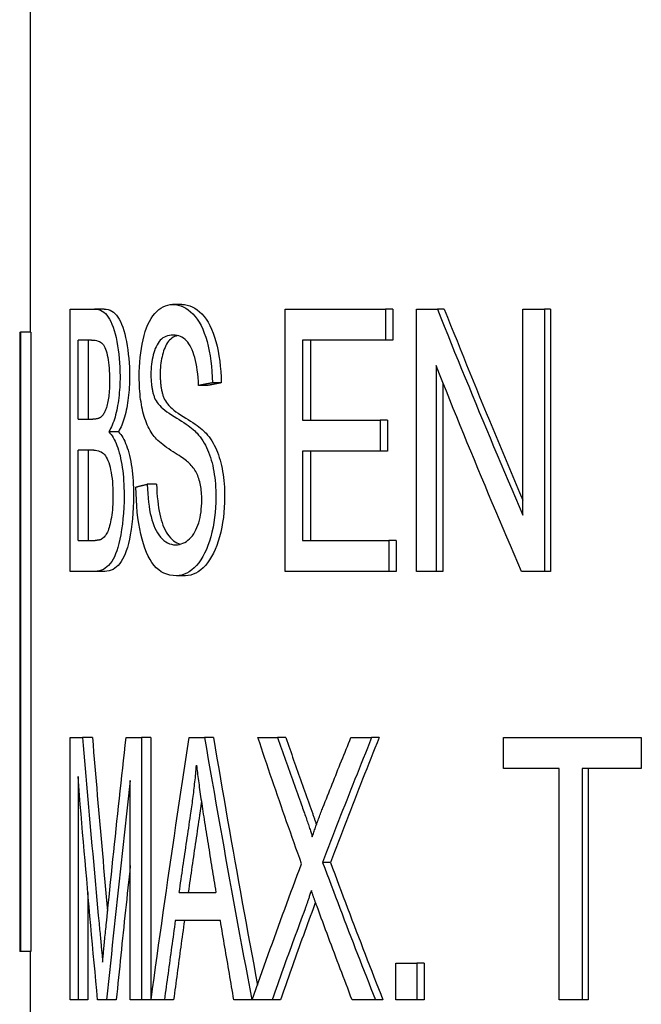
# Model space of a CAD drawing. Header units: millimetres. Extents: x 81 to 3803, y 32 to 438.
# Tile 13 of 16: x 449.29 to 455.31, y 309.75 to 319.29. Entities that reach past the tile are written whole.
import ezdxf

# ---------------------------------------------------------------- set-up
doc = ezdxf.new("R2010")
doc.units = ezdxf.units.MM
doc.layers.add('DETAIL', color=2, linetype='Continuous')

msp = doc.modelspace()

# ---------------------------------------------------------------- linework, layer by layer
at = {"layer": 'DETAIL'}
for p, q in [((449.3857, 328.3222), (449.3857, 316.2618)), ((449.7741, 316.4841), (450.0111, 316.4841)), ((449.7741, 313.9441), (449.7741, 316.4841)), ((450.1053, 316.4841), (450.0111, 316.4841)), ((450.8555, 316.5286), (450.7675, 316.5286)), ((451.857, 316.4841), (452.8299, 316.4841)), ((451.857, 313.9441), (451.857, 316.4841)), ((452.8299, 316.4841), (452.8299, 316.184)), ((452.9012, 316.4841), (452.8299, 316.4841)), ((452.9012, 316.4841), (452.9012, 316.184)), ((453.1292, 316.4841), (453.3322, 316.4841)), ((453.1292, 313.9441), (453.1292, 316.4841)), ((453.3994, 316.4841), (453.3322, 316.4841)), ((454.1603, 316.4841), (454.3686, 316.4841)), ((454.1603, 314.49), (454.1603, 316.4841)), ((454.3686, 316.4841), (454.3686, 313.9441)), ((454.4274, 316.4841), (454.3686, 316.4841)), ((454.4274, 316.4841), (454.4274, 313.9441)), ((449.2857, 316.2618), (449.2944, 316.2618)), ((449.2857, 316.2618), (449.2857, 310.2618)), ((449.2944, 316.2618), (449.2944, 310.2618)), ((449.3943, 316.2618), (449.2944, 316.2618)), ((449.3943, 316.2618), (449.3943, 310.2618)), ((449.8525, 315.4173), (449.8525, 316.184)), ((449.9818, 316.184), (449.8525, 316.184)), ((449.948, 316.184), (449.948, 315.4173)), ((452.0251, 316.184), (452.0251, 315.4076)), ((452.8299, 316.184), (452.0251, 316.184)), ((452.1029, 316.184), (452.1029, 315.4076)), ((452.9012, 316.184), (452.8299, 316.184)), ((453.3192, 315.9381), (453.3192, 313.9441)), ((451.1046, 315.7445), (451.0186, 315.7445)), ((451.2385, 315.7697), (451.1536, 315.7697)), ((453.3866, 315.7701), (453.3866, 313.9441)), ((449.8525, 315.4173), (449.9928, 315.4173)), ((452.0251, 315.4076), (452.7767, 315.4076)), ((452.8484, 315.4076), (452.7767, 315.4076)), ((452.7767, 315.4076), (452.7767, 315.1076)), ((452.8484, 315.4076), (452.8484, 315.1076)), ((450.2424, 315.2954), (450.1494, 315.2954)), ((449.8525, 314.2441), (449.8525, 315.1173)), ((450.0032, 315.1173), (449.8525, 315.1173)), ((449.948, 315.1173), (449.948, 314.2441)), ((452.0251, 315.1076), (452.0251, 314.2441)), ((452.7767, 315.1076), (452.0251, 315.1076)), ((452.1029, 315.1076), (452.1029, 314.2441)), ((452.8484, 315.1076), (452.7767, 315.1076)), ((450.6112, 314.7881), (450.5212, 314.7881)), ((449.8525, 314.2441), (450.0157, 314.2441)), ((452.0251, 314.2441), (452.8628, 314.2441)), ((452.8628, 314.2441), (452.8628, 313.9441)), ((452.9339, 314.2441), (452.8628, 314.2441)), ((452.9339, 314.2441), (452.9339, 313.9441)), ((450.0151, 313.9441), (449.7741, 313.9441)), ((450.1092, 313.9441), (450.0151, 313.9441)), ((452.8628, 313.9441), (451.857, 313.9441)), ((452.9339, 313.9441), (452.8628, 313.9441)), ((453.3192, 313.9441), (453.1292, 313.9441)), ((453.3866, 313.9441), (453.3192, 313.9441)), ((454.3686, 313.9441), (454.1463, 313.9441)), ((454.4274, 313.9441), (454.3686, 313.9441)), ((450.8916, 313.9015), (450.8039, 313.9015)), ((449.7752, 312.3341), (449.8954, 312.3341)), ((449.7752, 309.7941), (449.7752, 312.3341)), ((449.9905, 312.3341), (449.8954, 312.3341)), ((450.3165, 312.3341), (450.4665, 312.3341)), ((450.4665, 312.3341), (450.4665, 309.7941)), ((450.557, 312.3341), (450.4665, 312.3341)), ((450.557, 312.3341), (450.557, 309.7941)), ((450.928, 312.3341), (451.0769, 312.3341)), ((451.1624, 312.3341), (451.0769, 312.3341)), ((451.5939, 312.3341), (451.7847, 312.3341)), ((451.8645, 312.3341), (451.7847, 312.3341)), ((452.4948, 312.3341), (452.6955, 312.3341)), ((452.7679, 312.3341), (452.6955, 312.3341)), ((453.9722, 312.3341), (455.3081, 312.3341)), ((453.9722, 312.034), (453.9722, 312.3341)), ((455.3081, 312.3341), (455.3081, 312.034)), ((454.5129, 312.034), (453.9722, 312.034)), ((454.5129, 309.7941), (454.5129, 312.034)), ((454.7362, 312.034), (454.7362, 309.7941)), ((455.3081, 312.034), (454.7362, 312.034)), ((454.7921, 312.034), (454.7921, 309.7941)), ((449.8508, 311.9565), (449.8508, 309.7941)), ((450.3574, 309.7941), (450.3574, 311.9198)), ((452.2967, 311.126), (452.2204, 311.126)), ((449.9462, 310.8341), (449.9462, 309.7941)), ((450.8312, 310.8356), (451.1867, 310.8356)), ((451.2307, 310.5626), (450.7936, 310.5626)), ((449.2944, 310.2618), (449.2857, 310.2618)), ((449.3943, 310.2618), (449.2944, 310.2618)), ((449.3857, 310.2618), (449.3857, 297.9222)), ((452.929, 310.1483), (453.1348, 310.1483)), ((452.929, 309.7941), (452.929, 310.1483)), ((453.1348, 310.1483), (453.1348, 309.7941)), ((453.2037, 310.1483), (453.1348, 310.1483)), ((453.2037, 310.1483), (453.2037, 309.7941)), ((449.8508, 309.7941), (449.7752, 309.7941)), ((449.9462, 309.7941), (449.8508, 309.7941)), ((450.1281, 309.7941), (450.0411, 309.7941)), ((450.2212, 309.7941), (450.1281, 309.7941)), ((450.4665, 309.7941), (450.3574, 309.7941)), ((450.557, 309.7941), (450.4665, 309.7941)), ((450.6879, 309.7941), (450.5581, 309.7941)), ((450.7765, 309.7941), (450.6879, 309.7941)), ((451.5351, 309.7941), (451.3609, 309.7941)), ((451.5396, 309.7941), (451.5351, 309.7941)), ((451.7309, 309.7941), (451.5396, 309.7941)), ((451.8111, 309.7941), (451.7309, 309.7941)), ((452.7333, 309.7941), (452.5066, 309.7941)), ((452.8054, 309.7941), (452.7333, 309.7941)), ((453.1348, 309.7941), (452.929, 309.7941)), ((453.2037, 309.7941), (453.1348, 309.7941)), ((454.7362, 309.7941), (454.5129, 309.7941)), ((454.7921, 309.7941), (454.7362, 309.7941))]:
    msp.add_line(p, q, dxfattribs=at)
at = {"layer": 'DETAIL', "flags": 128}
for points in [[(450.0111, 316.4841), (450.0305, 316.4828), (450.0492, 316.4792), (450.0671, 316.4732), (450.0842, 316.4647), (450.1004, 316.4538), (450.1157, 316.4405), (450.1302, 316.4248), (450.1437, 316.4066), (450.1564, 316.386), (450.1685, 316.3628), (450.18, 316.337), (450.1908, 316.3086), (450.2009, 316.2777), (450.2103, 316.2442), (450.219, 316.2081), (450.2271, 316.1695), (450.2343, 316.1293), (450.2405, 316.0886), (450.2458, 316.0474), (450.2502, 316.0056), (450.2536, 315.9634), (450.256, 315.9206), (450.2575, 315.8774), (450.2579, 315.8336)], [(450.1053, 316.4841), (450.1245, 316.4828), (450.143, 316.4792), (450.1608, 316.4732), (450.1777, 316.4647), (450.1938, 316.4538), (450.209, 316.4405), (450.2234, 316.4248), (450.2368, 316.4066), (450.2494, 316.386), (450.2614, 316.3628), (450.2728, 316.337), (450.2835, 316.3086), (450.2935, 316.2777), (450.3028, 316.2442), (450.3115, 316.2081), (450.3194, 316.1695), (450.3266, 316.1293), (450.3328, 316.0886), (450.338, 316.0474), (450.3424, 316.0056), (450.3457, 315.9634), (450.3481, 315.9206), (450.3496, 315.8774), (450.3501, 315.8336)], [(450.4441, 315.8278), (450.4447, 315.8757), (450.4464, 315.9229), (450.4494, 315.9691), (450.4534, 316.0146), (450.4587, 316.0592), (450.4651, 316.1029), (450.4727, 316.1458), (450.4815, 316.1879), (450.4915, 316.2282), (450.5027, 316.2661), (450.5149, 316.3016), (450.5284, 316.3345), (450.543, 316.365), (450.5588, 316.3929), (450.5758, 316.4184), (450.5941, 316.4415), (450.6134, 316.4619), (450.6333, 316.4796), (450.6539, 316.4946), (450.6752, 316.5068), (450.6972, 316.5163), (450.7199, 316.5231), (450.7433, 316.5272), (450.7675, 316.5286)], [(450.7675, 316.5286), (450.7943, 316.5272), (450.8206, 316.5229), (450.8462, 316.5158), (450.8711, 316.5058), (450.8954, 316.493), (450.919, 316.4774), (450.942, 316.4589), (450.9642, 316.4376), (450.9855, 316.4135), (451.0056, 316.3867), (451.0245, 316.3572), (451.0423, 316.3251), (451.0588, 316.2902), (451.074, 316.2526), (451.088, 316.2124), (451.1008, 316.1695), (451.1122, 316.1245), (451.1223, 316.078), (451.1309, 316.0302), (451.1383, 315.9809), (451.1442, 315.9303), (451.1487, 315.8782), (451.1518, 315.8246), (451.1536, 315.7697)], [(450.8555, 316.5286), (450.8821, 316.5272), (450.9081, 316.5229), (450.9335, 316.5158), (450.9583, 316.5058), (450.9824, 316.493), (451.0058, 316.4774), (451.0286, 316.4589), (451.0506, 316.4376), (451.0717, 316.4135), (451.0917, 316.3867), (451.1105, 316.3572), (451.128, 316.3251), (451.1444, 316.2902), (451.1595, 316.2526), (451.1734, 316.2124), (451.1861, 316.1695), (451.1974, 316.1245), (451.2074, 316.078), (451.216, 316.0302), (451.2233, 315.9809), (451.2291, 315.9303), (451.2336, 315.8782), (451.2367, 315.8246), (451.2385, 315.7697)], [(453.3322, 316.4841), (453.3655, 316.401), (453.3989, 316.3179), (453.4324, 316.2348), (453.466, 316.1517), (453.4997, 316.0686), (453.5336, 315.9855), (453.5675, 315.9025), (453.6015, 315.8194), (453.6357, 315.7363), (453.6699, 315.6532), (453.7043, 315.5701), (453.7387, 315.487), (453.7733, 315.4039), (453.808, 315.3209), (453.8428, 315.2378), (453.8776, 315.1547), (453.9126, 315.0716), (453.9477, 314.9885), (453.9829, 314.9054), (454.0182, 314.8223), (454.0535, 314.7393), (454.089, 314.6562), (454.1246, 314.5731), (454.1603, 314.49)], [(453.3994, 316.4841), (453.4301, 316.4069), (453.4609, 316.3297), (453.4917, 316.2526), (453.5226, 316.1754), (453.5537, 316.0983), (453.5848, 316.0211), (453.616, 315.9439), (453.6473, 315.8668), (453.6787, 315.7896), (453.7102, 315.7125), (453.7418, 315.6353), (453.7734, 315.5581), (453.8052, 315.481), (453.837, 315.4038), (453.869, 315.3267), (453.901, 315.2495), (453.9331, 315.1723), (453.9653, 315.0952), (453.9976, 315.018), (454.0299, 314.9409), (454.0624, 314.8637), (454.0949, 314.7865), (454.1276, 314.7094), (454.1603, 314.6322)], [(450.7731, 316.2324), (450.7541, 316.2316), (450.7361, 316.2293), (450.719, 316.2254), (450.7029, 316.2199), (450.6878, 316.2129), (450.6736, 316.2043), (450.6603, 316.1942), (450.6479, 316.1825), (450.6364, 316.1692), (450.6258, 316.1544), (450.6161, 316.138), (450.6073, 316.1201), (450.5992, 316.1011), (450.5919, 316.0814), (450.5853, 316.0612), (450.5794, 316.0403), (450.5741, 316.0188), (450.5696, 315.9967), (450.5658, 315.9739), (450.5627, 315.9506), (450.5603, 315.9266), (450.5586, 315.902), (450.5576, 315.8768), (450.5572, 315.851)], [(450.8158, 316.2275), (450.8011, 316.2234), (450.7871, 316.218), (450.7738, 316.2114), (450.7613, 316.2036), (450.7495, 316.1944), (450.7384, 316.1841), (450.7281, 316.1724), (450.7184, 316.1596), (450.7095, 316.1454), (450.7012, 316.13), (450.6937, 316.1135), (450.6867, 316.0963), (450.6803, 316.0786), (450.6745, 316.0603), (450.6692, 316.0416), (450.6645, 316.0224), (450.6604, 316.0028), (450.6568, 315.9826), (450.6538, 315.9619), (450.6513, 315.9407), (450.6494, 315.919), (450.648, 315.8968), (450.6472, 315.8742), (450.6469, 315.851)], [(451.0186, 315.7445), (451.0165, 315.784), (451.0136, 315.8219), (451.01, 315.8581), (451.0058, 315.8926), (451.0008, 315.9255), (450.9952, 315.9567), (450.9888, 315.9863), (450.9818, 316.0143), (450.9741, 316.0405), (450.9658, 316.0652), (450.9567, 316.0881), (450.947, 316.1094), (450.9366, 316.1291), (450.9255, 316.147), (450.9135, 316.1632), (450.9008, 316.1777), (450.8873, 316.1905), (450.8732, 316.2016), (450.8582, 316.211), (450.8426, 316.2187), (450.8262, 316.2247), (450.8092, 316.229), (450.7915, 316.2315), (450.7731, 316.2324)], [(449.9818, 316.184), (449.9994, 316.1834), (450.016, 316.1817), (450.0313, 316.1789), (450.0454, 316.175), (450.0582, 316.17), (450.0696, 316.1638), (450.0797, 316.1566), (450.0885, 316.1482), (450.0963, 316.1383), (450.1037, 316.1265), (450.1107, 316.1129), (450.1172, 316.0973), (450.1233, 316.08), (450.1289, 316.0607), (450.134, 316.0395), (450.1387, 316.0165), (450.1429, 315.9921), (450.1465, 315.9667), (450.1496, 315.9404), (450.1521, 315.9132), (450.1541, 315.885), (450.1555, 315.8559), (450.1563, 315.8258), (450.1566, 315.7948)], [(454.1463, 313.9441), (454.1107, 314.0271), (454.0751, 314.1102), (454.0397, 314.1933), (454.0043, 314.2764), (453.9691, 314.3595), (453.934, 314.4426), (453.8989, 314.5257), (453.864, 314.6087), (453.8291, 314.6918), (453.7944, 314.7749), (453.7598, 314.858), (453.7252, 314.9411), (453.6908, 315.0242), (453.6565, 315.1073), (453.6223, 315.1903), (453.5882, 315.2734), (453.5542, 315.3565), (453.5203, 315.4396), (453.4865, 315.5227), (453.4528, 315.6058), (453.4193, 315.6889), (453.3858, 315.7719), (453.3525, 315.855), (453.3192, 315.9381)], [(450.2579, 315.8336), (450.2577, 315.8066), (450.2572, 315.7799), (450.2562, 315.7535), (450.2549, 315.7273), (450.2531, 315.7014), (450.251, 315.6758), (450.2485, 315.6504), (450.2457, 315.6253), (450.2424, 315.6005), (450.2388, 315.576), (450.2348, 315.5517), (450.2304, 315.5277), (450.2257, 315.5042), (450.2206, 315.4814), (450.2151, 315.4594), (450.2092, 315.4382), (450.203, 315.4177), (450.1964, 315.398), (450.1894, 315.379), (450.1821, 315.3608), (450.1745, 315.3433), (450.1665, 315.3266), (450.1581, 315.3106), (450.1494, 315.2954)], [(450.3501, 315.8336), (450.3499, 315.8066), (450.3493, 315.7799), (450.3484, 315.7535), (450.347, 315.7273), (450.3453, 315.7014), (450.3432, 315.6758), (450.3407, 315.6504), (450.3379, 315.6253), (450.3347, 315.6005), (450.3311, 315.576), (450.3271, 315.5517), (450.3228, 315.5277), (450.3181, 315.5042), (450.313, 315.4814), (450.3075, 315.4594), (450.3017, 315.4382), (450.2955, 315.4177), (450.289, 315.398), (450.2821, 315.379), (450.2749, 315.3608), (450.2673, 315.3433), (450.2593, 315.3266), (450.2511, 315.3106), (450.2424, 315.2954)], [(450.5702, 315.276), (450.5596, 315.2921), (450.5495, 315.3089), (450.5399, 315.3263), (450.5308, 315.3444), (450.5222, 315.3631), (450.514, 315.3825), (450.5063, 315.4025), (450.4991, 315.4231), (450.4924, 315.4444), (450.4861, 315.4664), (450.4802, 315.489), (450.4749, 315.5122), (450.4699, 315.536), (450.4654, 315.5602), (450.4614, 315.5849), (450.4577, 315.6101), (450.4545, 315.6357), (450.4518, 315.6617), (450.4494, 315.6883), (450.4475, 315.7153), (450.446, 315.7427), (450.445, 315.7706), (450.4443, 315.7989), (450.4441, 315.8278)], [(450.5572, 315.851), (450.5573, 315.8396), (450.5575, 315.8284), (450.5578, 315.8174), (450.5582, 315.8065), (450.5588, 315.7958), (450.5594, 315.7853), (450.5602, 315.7749), (450.5612, 315.7647), (450.5622, 315.7547), (450.5634, 315.7449), (450.5647, 315.7352), (450.5661, 315.7256), (450.5676, 315.7163), (450.5693, 315.7071), (450.5711, 315.6981), (450.573, 315.6892), (450.575, 315.6805), (450.5772, 315.672), (450.5795, 315.6637), (450.5819, 315.6555), (450.5844, 315.6475), (450.5871, 315.6397), (450.5899, 315.632), (450.5928, 315.6245)], [(450.6469, 315.851), (450.647, 315.8396), (450.6472, 315.8284), (450.6475, 315.8174), (450.6479, 315.8065), (450.6484, 315.7958), (450.6491, 315.7853), (450.6499, 315.7749), (450.6508, 315.7647), (450.6519, 315.7547), (450.653, 315.7449), (450.6543, 315.7352), (450.6557, 315.7256), (450.6572, 315.7163), (450.6589, 315.7071), (450.6607, 315.6981), (450.6626, 315.6892), (450.6646, 315.6805), (450.6667, 315.672), (450.669, 315.6637), (450.6714, 315.6555), (450.6739, 315.6475), (450.6766, 315.6397), (450.6793, 315.632), (450.6822, 315.6245)], [(450.1566, 315.7948), (450.1565, 315.7729), (450.1561, 315.7516), (450.1554, 315.7309), (450.1545, 315.7108), (450.1533, 315.6914), (450.1518, 315.6726), (450.15, 315.6545), (450.148, 315.637), (450.1457, 315.6201), (450.1432, 315.6038), (450.1404, 315.5882), (450.1373, 315.5732), (450.134, 315.5588), (450.1304, 315.5452), (450.1266, 315.5322), (450.1225, 315.5199), (450.1182, 315.5083), (450.1136, 315.4974), (450.1088, 315.4872), (450.1037, 315.4777), (450.0985, 315.4688), (450.093, 315.4606), (450.0872, 315.4532), (450.0812, 315.4464)], [(451.1536, 315.7697), (451.1479, 315.7686), (451.1422, 315.7676), (451.1365, 315.7665), (451.1308, 315.7655), (451.1251, 315.7644), (451.1194, 315.7634), (451.1137, 315.7623), (451.1081, 315.7613), (451.1024, 315.7602), (451.0968, 315.7592), (451.0911, 315.7581), (451.0855, 315.7571), (451.0799, 315.756), (451.0743, 315.755), (451.0687, 315.7539), (451.0631, 315.7529), (451.0575, 315.7519), (451.0519, 315.7508), (451.0464, 315.7498), (451.0408, 315.7487), (451.0352, 315.7477), (451.0297, 315.7466), (451.0242, 315.7456), (451.0186, 315.7445)], [(451.2385, 315.7697), (451.2328, 315.7686), (451.2271, 315.7676), (451.2215, 315.7665), (451.2158, 315.7655), (451.2102, 315.7644), (451.2046, 315.7634), (451.1989, 315.7623), (451.1933, 315.7613), (451.1877, 315.7602), (451.1821, 315.7592), (451.1765, 315.7581), (451.1709, 315.7571), (451.1654, 315.756), (451.1598, 315.755), (451.1543, 315.7539), (451.1487, 315.7529), (451.1432, 315.7519), (451.1376, 315.7508), (451.1321, 315.7498), (451.1266, 315.7487), (451.1211, 315.7477), (451.1156, 315.7466), (451.1101, 315.7456), (451.1046, 315.7445)], [(450.5928, 315.6245), (450.5994, 315.6099), (450.6076, 315.5953), (450.6174, 315.5806), (450.6289, 315.5658), (450.6419, 315.5509), (450.6567, 315.5359), (450.6731, 315.5209), (450.6912, 315.5057), (450.7111, 315.4905), (450.7327, 315.4752), (450.7562, 315.4599), (450.7815, 315.4444), (450.8071, 315.4291), (450.8315, 315.4141), (450.8548, 315.3994), (450.8768, 315.3851), (450.8975, 315.371), (450.9169, 315.3573), (450.9349, 315.3439), (450.9517, 315.3309), (450.967, 315.3181), (450.981, 315.3057), (450.9936, 315.2936), (451.0047, 315.2818)], [(450.6822, 315.6245), (450.6888, 315.6099), (450.6969, 315.5953), (450.7067, 315.5806), (450.718, 315.5658), (450.731, 315.5509), (450.7456, 315.5359), (450.7619, 315.5209), (450.7798, 315.5057), (450.7995, 315.4905), (450.821, 315.4752), (450.8443, 315.4599), (450.8693, 315.4444), (450.8948, 315.4291), (450.919, 315.4141), (450.9421, 315.3994), (450.9639, 315.3851), (450.9844, 315.371), (451.0037, 315.3573), (451.0216, 315.3439), (451.0382, 315.3309), (451.0534, 315.3181), (451.0673, 315.3057), (451.0797, 315.2936), (451.0908, 315.2818)], [(450.0812, 315.4464), (450.0789, 315.444), (450.0764, 315.4417), (450.0738, 315.4396), (450.0711, 315.4375), (450.0682, 315.4355), (450.0653, 315.4337), (450.0622, 315.4319), (450.059, 315.4302), (450.0557, 315.4287), (450.0523, 315.4272), (450.0488, 315.4258), (450.0451, 315.4246), (450.0414, 315.4234), (450.0375, 315.4224), (450.0335, 315.4214), (450.0294, 315.4206), (450.0252, 315.4198), (450.0209, 315.4191), (450.0165, 315.4186), (450.0119, 315.4181), (450.0073, 315.4178), (450.0026, 315.4175), (449.9977, 315.4174), (449.9928, 315.4173)], [(450.1494, 315.2954), (450.1606, 315.2834), (450.1714, 315.2701), (450.1818, 315.2556), (450.1919, 315.2397), (450.2015, 315.2224), (450.2108, 315.2039), (450.2196, 315.184), (450.2281, 315.1629), (450.2361, 315.1404), (450.2437, 315.1166), (450.2508, 315.0914), (450.2576, 315.065), (450.2638, 315.0375), (450.2695, 315.0091), (450.2747, 314.9799), (450.2794, 314.9499), (450.2835, 314.919), (450.2871, 314.8874), (450.2901, 314.8548), (450.2926, 314.8215), (450.2945, 314.7873), (450.2959, 314.7523), (450.2967, 314.7164), (450.297, 314.6797)], [(450.2424, 315.2954), (450.2535, 315.2834), (450.2642, 315.2701), (450.2746, 315.2556), (450.2845, 315.2397), (450.2941, 315.2224), (450.3033, 315.2039), (450.3121, 315.184), (450.3204, 315.1629), (450.3284, 315.1404), (450.3359, 315.1166), (450.343, 315.0914), (450.3497, 315.065), (450.3559, 315.0375), (450.3616, 315.0091), (450.3667, 314.9799), (450.3713, 314.9499), (450.3754, 314.919), (450.379, 314.8874), (450.382, 314.8548), (450.3844, 314.8215), (450.3864, 314.7873), (450.3877, 314.7523), (450.3886, 314.7164), (450.3888, 314.6797)], [(450.928, 314.9914), (450.9205, 314.9985), (450.9117, 315.0062), (450.9015, 315.0145), (450.8899, 315.0234), (450.8771, 315.0329), (450.8629, 315.043), (450.8474, 315.0537), (450.8307, 315.065), (450.8126, 315.0769), (450.7934, 315.0894), (450.773, 315.1026), (450.7513, 315.1163), (450.7298, 315.1303), (450.7094, 315.1441), (450.6903, 315.1578), (450.6724, 315.1715), (450.6556, 315.1849), (450.6401, 315.1983), (450.6256, 315.2116), (450.6124, 315.2247), (450.6002, 315.2377), (450.5891, 315.2506), (450.5791, 315.2634), (450.5702, 315.276)], [(451.0047, 315.2818), (451.0196, 315.2643), (451.0339, 315.2461), (451.0476, 315.2271), (451.0607, 315.2074), (451.0731, 315.1869), (451.0849, 315.1657), (451.096, 315.1437), (451.1065, 315.1209), (451.1163, 315.0974), (451.1254, 315.0732), (451.1339, 315.0482), (451.1417, 315.0224), (451.1489, 314.9959), (451.1554, 314.9688), (451.1614, 314.9411), (451.1667, 314.9127), (451.1714, 314.8836), (451.1754, 314.854), (451.1789, 314.8236), (451.1817, 314.7927), (451.1839, 314.761), (451.1855, 314.7288), (451.1864, 314.6959), (451.1867, 314.6623)], [(451.0908, 315.2818), (451.1056, 315.2643), (451.1198, 315.2461), (451.1334, 315.2271), (451.1463, 315.2074), (451.1586, 315.1869), (451.1703, 315.1657), (451.1814, 315.1437), (451.1917, 315.1209), (451.2015, 315.0974), (451.2106, 315.0732), (451.219, 315.0482), (451.2267, 315.0224), (451.2338, 314.9959), (451.2403, 314.9688), (451.2462, 314.9411), (451.2514, 314.9127), (451.2561, 314.8836), (451.2601, 314.854), (451.2636, 314.8236), (451.2664, 314.7927), (451.2685, 314.761), (451.2701, 314.7288), (451.271, 314.6959), (451.2713, 314.6623)], [(450.0032, 315.1173), (450.0192, 315.1166), (450.0344, 315.1146), (450.0488, 315.1113), (450.0623, 315.1066), (450.0749, 315.1006), (450.0866, 315.0933), (450.0974, 315.0846), (450.1073, 315.0747), (450.1164, 315.063), (450.1251, 315.0495), (450.1333, 315.034), (450.141, 315.0166), (450.1483, 314.9972), (450.1551, 314.9759), (450.1613, 314.9527), (450.1671, 314.9275), (450.1723, 314.9008), (450.1768, 314.873), (450.1806, 314.844), (450.1837, 314.8138), (450.1862, 314.7825), (450.1879, 314.75), (450.189, 314.7164), (450.1893, 314.6817)], [(451.0497, 314.6333), (451.0495, 314.653), (451.0489, 314.6724), (451.0479, 314.6913), (451.0465, 314.7098), (451.0447, 314.7279), (451.0425, 314.7455), (451.0399, 314.7628), (451.037, 314.7795), (451.0336, 314.7959), (451.0298, 314.8118), (451.0257, 314.8273), (451.0211, 314.8423), (451.0161, 314.857), (451.0106, 314.8712), (451.0046, 314.8851), (450.9981, 314.8985), (450.9911, 314.9115), (450.9835, 314.9241), (450.9755, 314.9364), (450.967, 314.9482), (450.958, 314.9596), (450.9485, 314.9706), (450.9385, 314.9812), (450.928, 314.9914)], [(450.4122, 314.761), (450.4166, 314.7622), (450.4211, 314.7633), (450.4255, 314.7644), (450.43, 314.7656), (450.4345, 314.7667), (450.439, 314.7678), (450.4435, 314.7689), (450.448, 314.7701), (450.4525, 314.7712), (450.457, 314.7723), (450.4616, 314.7735), (450.4661, 314.7746), (450.4706, 314.7757), (450.4752, 314.7768), (450.4798, 314.778), (450.4843, 314.7791), (450.4889, 314.7802), (450.4935, 314.7814), (450.4981, 314.7825), (450.5027, 314.7836), (450.5073, 314.7847), (450.512, 314.7859), (450.5166, 314.787), (450.5212, 314.7881)], [(450.5212, 314.7881), (450.5235, 314.7413), (450.5264, 314.6967), (450.53, 314.6542), (450.5342, 314.6139), (450.5392, 314.5758), (450.5448, 314.5398), (450.5511, 314.5061), (450.5581, 314.4745), (450.5659, 314.4447), (450.5748, 314.4164), (450.5848, 314.3896), (450.5958, 314.3642), (450.6078, 314.3402), (450.621, 314.3177), (450.6353, 314.2966), (450.6506, 314.277), (450.6669, 314.2593), (450.6837, 314.244), (450.7011, 314.231), (450.7191, 314.2204), (450.7377, 314.2122), (450.757, 314.2063), (450.7768, 314.2027), (450.7973, 314.2015)], [(450.6112, 314.7881), (450.6132, 314.7454), (450.6158, 314.7045), (450.6189, 314.6655), (450.6225, 314.6282), (450.6267, 314.5927), (450.6315, 314.559), (450.6368, 314.5271), (450.6427, 314.497), (450.6492, 314.4688), (450.6564, 314.4419), (450.6645, 314.4162), (450.6734, 314.3917), (450.6832, 314.3684), (450.6939, 314.3463), (450.7055, 314.3254), (450.718, 314.3057), (450.7314, 314.2873), (450.7456, 314.2701), (450.7605, 314.2547), (450.7758, 314.2412), (450.7916, 314.2298), (450.8078, 314.2202), (450.8246, 314.2127), (450.8419, 314.2071)], [(450.297, 314.6797), (450.2964, 314.621), (450.2944, 314.5638), (450.291, 314.5079), (450.2864, 314.4534), (450.2804, 314.4004), (450.2732, 314.3487), (450.265, 314.2996), (450.2562, 314.2545), (450.2468, 314.2132), (450.2368, 314.1757), (450.2262, 314.1422), (450.2151, 314.1125), (450.2033, 314.0859), (450.1906, 314.0615), (450.1771, 314.0394), (450.1627, 314.0196), (450.1475, 314.002), (450.1316, 313.9866), (450.1147, 313.9736), (450.0968, 313.963), (450.0778, 313.9547), (450.0578, 313.9488), (450.0369, 313.9452), (450.0151, 313.9441)], [(450.1893, 314.6817), (450.1891, 314.6516), (450.1884, 314.6225), (450.1872, 314.5943), (450.1855, 314.567), (450.1833, 314.5405), (450.1807, 314.515), (450.1776, 314.4905), (450.174, 314.4668), (450.1701, 314.4442), (450.1659, 314.4231), (450.1615, 314.4033), (450.1568, 314.385), (450.1519, 314.368), (450.1468, 314.3524), (450.1414, 314.3382), (450.1359, 314.3254), (450.13, 314.3138), (450.1238, 314.3029), (450.1173, 314.2929), (450.1104, 314.2838), (450.1033, 314.2755), (450.0958, 314.2681), (450.088, 314.2615), (450.0799, 314.2557)], [(450.3888, 314.6797), (450.3882, 314.621), (450.3862, 314.5638), (450.3829, 314.5079), (450.3783, 314.4534), (450.3724, 314.4004), (450.3652, 314.3487), (450.357, 314.2996), (450.3483, 314.2545), (450.339, 314.2132), (450.3291, 314.1757), (450.3186, 314.1422), (450.3076, 314.1125), (450.2959, 314.0859), (450.2833, 314.0615), (450.2699, 314.0394), (450.2556, 314.0196), (450.2406, 314.002), (450.2248, 313.9866), (450.208, 313.9736), (450.1902, 313.963), (450.1714, 313.9547), (450.1516, 313.9488), (450.1308, 313.9452), (450.1092, 313.9441)], [(450.8039, 313.9015), (450.7712, 313.903), (450.7402, 313.9077), (450.7109, 313.9156), (450.6832, 313.9266), (450.657, 313.9408), (450.6324, 313.9581), (450.6092, 313.9785), (450.5876, 314.0021), (450.5673, 314.0289), (450.5483, 314.0588), (450.5305, 314.0918), (450.5139, 314.128), (450.4985, 314.1673), (450.4844, 314.2098), (450.4713, 314.2554), (450.4594, 314.3041), (450.4488, 314.3553), (450.4396, 314.4082), (450.4317, 314.4628), (450.4251, 314.519), (450.4199, 314.577), (450.416, 314.6367), (450.4134, 314.698), (450.4122, 314.761)], [(450.7973, 314.2015), (450.8156, 314.2024), (450.8334, 314.2051), (450.8508, 314.2096), (450.8678, 314.2158), (450.8843, 314.2238), (450.9003, 314.2337), (450.9159, 314.2453), (450.931, 314.2586), (450.9453, 314.2736), (450.9588, 314.2899), (450.9714, 314.3075), (450.983, 314.3264), (450.9937, 314.3467), (451.0035, 314.3683), (451.0123, 314.3912), (451.0201, 314.4155), (451.027, 314.4407), (451.033, 314.4665), (451.0381, 314.4928), (451.0423, 314.5198), (451.0455, 314.5473), (451.0478, 314.5754), (451.0492, 314.604), (451.0497, 314.6333)], [(451.1867, 314.6623), (451.186, 314.6119), (451.1836, 314.5622), (451.1797, 314.5132), (451.1743, 314.4651), (451.1673, 314.4177), (451.1587, 314.371), (451.1487, 314.3251), (451.1371, 314.2799), (451.1241, 314.2364), (451.1099, 314.1954), (451.0943, 314.1568), (451.0775, 314.1207), (451.0595, 314.0871), (451.0403, 314.056), (451.0199, 314.0273), (450.9983, 314.0012), (450.9758, 313.9778), (450.9528, 313.9575), (450.9292, 313.9404), (450.9051, 313.9264), (450.8805, 313.9155), (450.8555, 313.9077), (450.8299, 313.903), (450.8039, 313.9015)], [(451.2713, 314.6623), (451.2706, 314.6119), (451.2682, 314.5622), (451.2644, 314.5132), (451.259, 314.4651), (451.252, 314.4177), (451.2436, 314.371), (451.2336, 314.3251), (451.2221, 314.2799), (451.2092, 314.2364), (451.1951, 314.1954), (451.1797, 314.1568), (451.163, 314.1207), (451.1452, 314.0871), (451.1261, 314.056), (451.1058, 314.0273), (451.0844, 314.0012), (451.0621, 313.9778), (451.0393, 313.9575), (451.0159, 313.9404), (450.992, 313.9264), (450.9676, 313.9155), (450.9428, 313.9077), (450.9174, 313.903), (450.8916, 313.9015)], [(450.0799, 314.2557), (450.0782, 314.2548), (450.0765, 314.2539), (450.0746, 314.253), (450.0727, 314.2522), (450.0707, 314.2514), (450.0686, 314.2507), (450.0664, 314.25), (450.0641, 314.2493), (450.0617, 314.2487), (450.0593, 314.2481), (450.0567, 314.2475), (450.0541, 314.247), (450.0513, 314.2466), (450.0485, 314.2461), (450.0456, 314.2458), (450.0426, 314.2454), (450.0396, 314.2451), (450.0364, 314.2449), (450.0332, 314.2446), (450.0299, 314.2445), (450.0265, 314.2443), (450.023, 314.2442), (450.0194, 314.2441), (450.0157, 314.2441)], [(449.8954, 312.3341), (449.9017, 312.2591), (449.908, 312.1842), (449.9143, 312.1092), (449.9207, 312.0343), (449.9271, 311.9594), (449.9335, 311.8844), (449.94, 311.8095), (449.9465, 311.7345), (449.953, 311.6596), (449.9595, 311.5847), (449.9661, 311.5097), (449.9727, 311.4348), (449.9794, 311.3599), (449.9861, 311.2849), (449.9928, 311.21), (449.9995, 311.135), (450.0063, 311.0601), (450.0131, 310.9852), (450.0199, 310.9102), (450.0268, 310.8353), (450.0337, 310.7603), (450.0406, 310.6854), (450.0476, 310.6105), (450.0546, 310.5355)], [(449.9905, 312.3341), (449.9963, 312.264), (450.0021, 312.1939), (450.008, 312.1239), (450.0139, 312.0539), (450.0198, 311.9838), (450.0258, 311.9137), (450.0317, 311.8437), (450.0377, 311.7736), (450.0438, 311.7036), (450.0498, 311.6336), (450.0559, 311.5635), (450.062, 311.4934), (450.0682, 311.4234), (450.0744, 311.3534), (450.0805, 311.2833), (450.0868, 311.2132), (450.093, 311.1432), (450.0993, 311.0731), (450.1056, 311.0031), (450.1119, 310.933), (450.1183, 310.863), (450.1247, 310.7929), (450.1311, 310.7229), (450.1375, 310.6528)], [(450.1288, 310.5665), (450.1362, 310.6402), (450.1437, 310.7138), (450.1512, 310.7875), (450.1588, 310.8611), (450.1664, 310.9347), (450.174, 311.0084), (450.1816, 311.082), (450.1893, 311.1557), (450.197, 311.2293), (450.2048, 311.303), (450.2125, 311.3766), (450.2203, 311.4503), (450.2282, 311.5239), (450.236, 311.5976), (450.2439, 311.6712), (450.2519, 311.7449), (450.2598, 311.8185), (450.2678, 311.8922), (450.2759, 311.9658), (450.2839, 312.0395), (450.292, 312.1131), (450.3001, 312.1868), (450.3083, 312.2604), (450.3165, 312.3341)], [(450.5581, 309.7941), (450.5726, 309.8999), (450.5872, 310.0057), (450.6019, 310.1116), (450.6167, 310.2174), (450.6315, 310.3232), (450.6464, 310.4291), (450.6614, 310.5349), (450.6765, 310.6407), (450.6916, 310.7466), (450.7069, 310.8524), (450.7222, 310.9582), (450.7375, 311.0641), (450.753, 311.1699), (450.7685, 311.2757), (450.7841, 311.3816), (450.7998, 311.4874), (450.8156, 311.5932), (450.8314, 311.699), (450.8473, 311.8049), (450.8633, 311.9107), (450.8794, 312.0166), (450.8955, 312.1224), (450.9117, 312.2282), (450.928, 312.3341)], [(451.0769, 312.3341), (451.095, 312.2282), (451.1133, 312.1224), (451.1316, 312.0166), (451.15, 311.9107), (451.1684, 311.8049), (451.187, 311.699), (451.2056, 311.5932), (451.2244, 311.4874), (451.2432, 311.3816), (451.2621, 311.2757), (451.281, 311.1699), (451.3001, 311.0641), (451.3192, 310.9582), (451.3384, 310.8524), (451.3577, 310.7466), (451.3771, 310.6407), (451.3966, 310.5349), (451.4161, 310.4291), (451.4358, 310.3232), (451.4555, 310.2174), (451.4753, 310.1116), (451.4951, 310.0057), (451.5151, 309.8999), (451.5351, 309.7941)], [(451.1624, 312.3341), (451.1794, 312.2342), (451.1964, 312.1344), (451.2135, 312.0346), (451.2307, 311.9348), (451.248, 311.835), (451.2653, 311.7351), (451.2827, 311.6353), (451.3002, 311.5355), (451.3178, 311.4357), (451.3354, 311.3359), (451.3531, 311.236), (451.3709, 311.1362), (451.3887, 311.0364), (451.4066, 310.9366), (451.4246, 310.8368), (451.4427, 310.7369), (451.4609, 310.6371), (451.4791, 310.5373), (451.4973, 310.4375), (451.5157, 310.3377), (451.5341, 310.2378), (451.5526, 310.138), (451.5712, 310.0382), (451.5898, 309.9384)], [(452.0165, 311.1125), (451.9982, 311.1634), (451.9801, 311.2142), (451.9619, 311.2652), (451.9439, 311.3161), (451.9259, 311.367), (451.9079, 311.4178), (451.89, 311.4688), (451.8721, 311.5197), (451.8543, 311.5706), (451.8366, 311.6214), (451.8189, 311.6724), (451.8012, 311.7233), (451.7837, 311.7742), (451.7661, 311.825), (451.7487, 311.876), (451.7312, 311.9269), (451.7139, 311.9778), (451.6966, 312.0286), (451.6793, 312.0796), (451.6621, 312.1305), (451.645, 312.1814), (451.6279, 312.2322), (451.6109, 312.2832), (451.5939, 312.3341)], [(451.7847, 312.3341), (451.7942, 312.3069), (451.8036, 312.2798), (451.8131, 312.2527), (451.8225, 312.2256), (451.832, 312.1985), (451.8415, 312.1714), (451.851, 312.1443), (451.8606, 312.1172), (451.8701, 312.0901), (451.8797, 312.063), (451.8893, 312.0359), (451.8989, 312.0088), (451.9085, 311.9817), (451.9181, 311.9546), (451.9278, 311.9275), (451.9374, 311.9004), (451.9471, 311.8733), (451.9568, 311.8462), (451.9665, 311.8191), (451.9762, 311.792), (451.986, 311.7649), (451.9957, 311.7378), (452.0055, 311.7107), (452.0153, 311.6836)], [(451.8645, 312.3341), (451.8739, 312.3069), (451.8832, 312.2798), (451.8926, 312.2527), (451.902, 312.2256), (451.9114, 312.1985), (451.9208, 312.1714), (451.9303, 312.1443), (451.9397, 312.1172), (451.9492, 312.0901), (451.9587, 312.063), (451.9682, 312.0359), (451.9777, 312.0088), (451.9873, 311.9817), (451.9968, 311.9546), (452.0064, 311.9275), (452.0159, 311.9004), (452.0255, 311.8733), (452.0352, 311.8462), (452.0448, 311.8191), (452.0544, 311.792), (452.0641, 311.7649), (452.0738, 311.7378), (452.0834, 311.7107), (452.0932, 311.6836)], [(452.6955, 312.3341), (452.6751, 312.2837), (452.6548, 312.2334), (452.6345, 312.183), (452.6142, 312.1327), (452.594, 312.0824), (452.5739, 312.032), (452.5538, 311.9817), (452.5338, 311.9314), (452.5138, 311.881), (452.4939, 311.8307), (452.474, 311.7804), (452.4542, 311.73), (452.4344, 311.6797), (452.4147, 311.6294), (452.395, 311.579), (452.3754, 311.5287), (452.3559, 311.4783), (452.3363, 311.428), (452.3169, 311.3777), (452.2975, 311.3273), (452.2781, 311.277), (452.2589, 311.2267), (452.2396, 311.1763), (452.2204, 311.126)], [(452.2242, 311.6584), (452.2353, 311.6865), (452.2464, 311.7147), (452.2575, 311.7429), (452.2686, 311.771), (452.2797, 311.7992), (452.2909, 311.8273), (452.3021, 311.8555), (452.3133, 311.8836), (452.3245, 311.9118), (452.3357, 311.9399), (452.347, 311.9681), (452.3582, 311.9962), (452.3695, 312.0244), (452.3808, 312.0525), (452.3921, 312.0807), (452.4034, 312.1088), (452.4148, 312.137), (452.4262, 312.1651), (452.4376, 312.1933), (452.449, 312.2214), (452.4604, 312.2496), (452.4718, 312.2777), (452.4833, 312.3059), (452.4948, 312.3341)], [(452.7679, 312.3341), (452.7477, 312.2837), (452.7275, 312.2334), (452.7074, 312.183), (452.6873, 312.1327), (452.6673, 312.0824), (452.6473, 312.032), (452.6274, 311.9817), (452.6075, 311.9314), (452.5877, 311.881), (452.5679, 311.8307), (452.5482, 311.7804), (452.5285, 311.73), (452.5089, 311.6797), (452.4894, 311.6294), (452.4698, 311.579), (452.4504, 311.5287), (452.431, 311.4783), (452.4116, 311.428), (452.3923, 311.3777), (452.3731, 311.3273), (452.3539, 311.277), (452.3348, 311.2267), (452.3157, 311.1763), (452.2967, 311.126)], [(450.9417, 311.5829), (450.9447, 311.6029), (450.9476, 311.6229), (450.9505, 311.643), (450.9533, 311.663), (450.9561, 311.6831), (450.9588, 311.7032), (450.9615, 311.7233), (450.9641, 311.7434), (450.9667, 311.7635), (450.9692, 311.7836), (450.9716, 311.8038), (450.974, 311.8239), (450.9764, 311.8441), (450.9787, 311.8643), (450.9809, 311.8845), (450.9831, 311.9047), (450.9853, 311.9249), (450.9874, 311.9452), (450.9894, 311.9654), (450.9914, 311.9857), (450.9933, 312.006), (450.9952, 312.0263), (450.997, 312.0466), (450.9987, 312.0669)], [(450.9987, 312.0669), (451.0008, 312.0496), (451.0029, 312.0319), (451.0051, 312.0138), (451.0074, 311.9953), (451.0098, 311.9763), (451.0123, 311.957), (451.0149, 311.9373), (451.0175, 311.9172), (451.0203, 311.8966), (451.0231, 311.8757), (451.0261, 311.8544), (451.0291, 311.8326), (451.0322, 311.8105), (451.0355, 311.788), (451.0388, 311.765), (451.0422, 311.7416), (451.0457, 311.7179), (451.0493, 311.6937), (451.053, 311.6692), (451.0568, 311.6442), (451.0606, 311.6188), (451.0646, 311.5931), (451.0687, 311.5669), (451.0729, 311.5403)], [(450.0411, 309.7941), (450.0326, 309.8842), (450.0242, 309.9743), (450.0158, 310.0644), (450.0075, 310.1545), (449.9992, 310.2446), (449.991, 310.3347), (449.9828, 310.4248), (449.9747, 310.5149), (449.9666, 310.605), (449.9585, 310.6951), (449.9505, 310.7852), (449.9426, 310.8753), (449.9347, 310.9654), (449.9268, 311.0555), (449.919, 311.1456), (449.9112, 311.2357), (449.9035, 311.3258), (449.8958, 311.4159), (449.8882, 311.506), (449.8806, 311.5961), (449.8731, 311.6862), (449.8656, 311.7763), (449.8582, 311.8664), (449.8508, 311.9565)], [(450.3574, 311.9198), (450.3473, 311.8312), (450.3373, 311.7426), (450.3273, 311.654), (450.3174, 311.5655), (450.3075, 311.4769), (450.2976, 311.3883), (450.2878, 311.2998), (450.278, 311.2112), (450.2683, 311.1226), (450.2586, 311.034), (450.249, 310.9455), (450.2394, 310.8569), (450.2299, 310.7683), (450.2204, 310.6798), (450.211, 310.5912), (450.2016, 310.5026), (450.1922, 310.414), (450.1829, 310.3255), (450.1737, 310.2369), (450.1644, 310.1483), (450.1553, 310.0598), (450.1462, 309.9712), (450.1371, 309.8826), (450.1281, 309.7941)], [(451.0465, 311.7125), (451.0458, 311.7071), (451.0451, 311.7017), (451.0443, 311.6963), (451.0436, 311.6909), (451.0429, 311.6855), (451.0421, 311.6801), (451.0414, 311.6747), (451.0407, 311.6692), (451.0399, 311.6638), (451.0392, 311.6584), (451.0384, 311.653), (451.0376, 311.6476), (451.0369, 311.6422), (451.0361, 311.6368), (451.0354, 311.6314), (451.0346, 311.626), (451.0338, 311.6206), (451.033, 311.6152), (451.0322, 311.6099), (451.0315, 311.6045), (451.0307, 311.5991), (451.0299, 311.5937), (451.0291, 311.5883), (451.0283, 311.5829)], [(452.0153, 311.6836), (452.0213, 311.6669), (452.0272, 311.6506), (452.033, 311.6346), (452.0386, 311.619), (452.0441, 311.6036), (452.0494, 311.5886), (452.0546, 311.5739), (452.0596, 311.5595), (452.0645, 311.5454), (452.0692, 311.5316), (452.0738, 311.5181), (452.0783, 311.505), (452.0826, 311.4921), (452.0868, 311.4796), (452.0908, 311.4674), (452.0946, 311.4555), (452.0983, 311.444), (452.1019, 311.4327), (452.1053, 311.4218), (452.1086, 311.4112), (452.1117, 311.4009), (452.1147, 311.3909), (452.1175, 311.3812), (452.1201, 311.3719)], [(452.0932, 311.6836), (452.0964, 311.6744), (452.0997, 311.6654), (452.1029, 311.6565), (452.1061, 311.6476), (452.1092, 311.6389), (452.1123, 311.6302), (452.1153, 311.6217), (452.1183, 311.6132), (452.1213, 311.6048), (452.1242, 311.5965), (452.1271, 311.5884), (452.1299, 311.5803), (452.1327, 311.5723), (452.1354, 311.5644), (452.1381, 311.5566), (452.1408, 311.5489), (452.1434, 311.5413), (452.146, 311.5337), (452.1485, 311.5263), (452.151, 311.519), (452.1534, 311.5117), (452.1558, 311.5046), (452.1582, 311.4975), (452.1605, 311.4906)], [(452.1201, 311.3719), (452.1238, 311.3832), (452.1275, 311.3946), (452.1313, 311.406), (452.1351, 311.4175), (452.139, 311.429), (452.143, 311.4406), (452.147, 311.4522), (452.151, 311.4639), (452.1552, 311.4757), (452.1594, 311.4875), (452.1636, 311.4993), (452.1679, 311.5113), (452.1723, 311.5232), (452.1767, 311.5352), (452.1812, 311.5473), (452.1857, 311.5595), (452.1903, 311.5716), (452.195, 311.5839), (452.1997, 311.5961), (452.2045, 311.6085), (452.2093, 311.6209), (452.2142, 311.6333), (452.2192, 311.6458), (452.2242, 311.6584)], [(450.8312, 310.8356), (450.8357, 310.8667), (450.8403, 310.8979), (450.8448, 310.929), (450.8493, 310.9602), (450.8539, 310.9913), (450.8585, 311.0224), (450.863, 311.0536), (450.8676, 311.0847), (450.8722, 311.1158), (450.8768, 311.147), (450.8814, 311.1781), (450.886, 311.2093), (450.8906, 311.2404), (450.8952, 311.2715), (450.8998, 311.3027), (450.9044, 311.3338), (450.9091, 311.3649), (450.9137, 311.3961), (450.9184, 311.4272), (450.923, 311.4584), (450.9277, 311.4895), (450.9323, 311.5206), (450.937, 311.5518), (450.9417, 311.5829)], [(451.0283, 311.5829), (451.0236, 311.5518), (451.019, 311.5206), (451.0144, 311.4895), (451.0098, 311.4584), (451.0051, 311.4272), (451.0005, 311.3961), (450.9959, 311.3649), (450.9913, 311.3338), (450.9868, 311.3027), (450.9822, 311.2715), (450.9776, 311.2404), (450.973, 311.2093), (450.9685, 311.1781), (450.9639, 311.147), (450.9594, 311.1158), (450.9548, 311.0847), (450.9503, 311.0536), (450.9457, 311.0224), (450.9412, 310.9913), (450.9367, 310.9602), (450.9322, 310.929), (450.9277, 310.8979), (450.9232, 310.8667), (450.9187, 310.8356)], [(451.0729, 311.5403), (451.0775, 311.5109), (451.0822, 311.4816), (451.0869, 311.4522), (451.0916, 311.4229), (451.0963, 311.3935), (451.101, 311.3641), (451.1057, 311.3348), (451.1105, 311.3054), (451.1152, 311.276), (451.1199, 311.2467), (451.1247, 311.2173), (451.1294, 311.188), (451.1341, 311.1586), (451.1389, 311.1292), (451.1437, 311.0999), (451.1484, 311.0705), (451.1532, 311.0411), (451.158, 311.0118), (451.1627, 310.9824), (451.1675, 310.9531), (451.1723, 310.9237), (451.1771, 310.8943), (451.1819, 310.865), (451.1867, 310.8356)], [(450.3574, 311.0956), (450.3516, 311.0414), (450.3457, 310.9871), (450.3399, 310.9329), (450.334, 310.8787), (450.3282, 310.8244), (450.3225, 310.7702), (450.3167, 310.716), (450.3109, 310.6618), (450.3052, 310.6075), (450.2995, 310.5533), (450.2938, 310.4991), (450.2881, 310.4448), (450.2824, 310.3906), (450.2768, 310.3364), (450.2711, 310.2821), (450.2655, 310.2279), (450.2599, 310.1737), (450.2544, 310.1194), (450.2488, 310.0652), (450.2432, 310.011), (450.2377, 309.9567), (450.2322, 309.9025), (450.2267, 309.8483), (450.2212, 309.7941)], [(451.5396, 309.7941), (451.5587, 309.849), (451.5778, 309.9039), (451.597, 309.9589), (451.6163, 310.0138), (451.6356, 310.0687), (451.655, 310.1237), (451.6745, 310.1786), (451.6941, 310.2335), (451.7137, 310.2885), (451.7334, 310.3434), (451.7531, 310.3983), (451.773, 310.4533), (451.7929, 310.5082), (451.8129, 310.5631), (451.8329, 310.618), (451.853, 310.673), (451.8732, 310.7279), (451.8935, 310.7829), (451.9138, 310.8378), (451.9342, 310.8927), (451.9547, 310.9476), (451.9752, 311.0026), (451.9958, 311.0575), (452.0165, 311.1125)], [(452.2204, 311.126), (452.2411, 311.0705), (452.2618, 311.015), (452.2826, 310.9595), (452.3035, 310.904), (452.3244, 310.8485), (452.3453, 310.793), (452.3664, 310.7375), (452.3875, 310.682), (452.4086, 310.6265), (452.4299, 310.571), (452.4511, 310.5155), (452.4725, 310.46), (452.4939, 310.4045), (452.5153, 310.349), (452.5369, 310.2935), (452.5585, 310.238), (452.5801, 310.1825), (452.6018, 310.127), (452.6236, 310.0715), (452.6454, 310.016), (452.6673, 309.9605), (452.6892, 309.905), (452.7112, 309.8496), (452.7333, 309.7941)], [(452.2967, 311.126), (452.3172, 311.0705), (452.3377, 311.015), (452.3583, 310.9595), (452.379, 310.904), (452.3998, 310.8485), (452.4206, 310.793), (452.4414, 310.7375), (452.4624, 310.682), (452.4833, 310.6265), (452.5044, 310.571), (452.5255, 310.5155), (452.5467, 310.46), (452.5679, 310.4045), (452.5892, 310.349), (452.6105, 310.2935), (452.632, 310.238), (452.6534, 310.1825), (452.675, 310.127), (452.6965, 310.0715), (452.7182, 310.016), (452.7399, 309.9605), (452.7617, 309.905), (452.7835, 309.8496), (452.8054, 309.7941)], [(452.1114, 310.855), (452.108, 310.8445), (452.1046, 310.8342), (452.1013, 310.8242), (452.098, 310.8145), (452.0949, 310.8051), (452.0918, 310.7959), (452.0888, 310.787), (452.086, 310.7784), (452.0831, 310.77), (452.0804, 310.7619), (452.0778, 310.7541), (452.0752, 310.7466), (452.0727, 310.7393), (452.0703, 310.7323), (452.068, 310.7255), (452.0658, 310.719), (452.0636, 310.7128), (452.0615, 310.7069), (452.0596, 310.7012), (452.0577, 310.6958), (452.0558, 310.6907), (452.0541, 310.6858), (452.0524, 310.6812), (452.0508, 310.6769)], [(452.1663, 310.7001), (452.1639, 310.7065), (452.1616, 310.713), (452.1592, 310.7195), (452.1568, 310.7259), (452.1545, 310.7324), (452.1521, 310.7388), (452.1498, 310.7453), (452.1474, 310.7517), (452.1451, 310.7582), (452.1428, 310.7646), (452.1405, 310.7711), (452.1382, 310.7775), (452.1359, 310.784), (452.1337, 310.7904), (452.1314, 310.7969), (452.1291, 310.8033), (452.1269, 310.8098), (452.1247, 310.8163), (452.1224, 310.8227), (452.1202, 310.8292), (452.118, 310.8356), (452.1158, 310.8421), (452.1136, 310.8485), (452.1114, 310.855)], [(452.0508, 310.6769), (452.0372, 310.6401), (452.0235, 310.6033), (452.0099, 310.5665), (451.9963, 310.5297), (451.9828, 310.4929), (451.9692, 310.4562), (451.9557, 310.4194), (451.9423, 310.3826), (451.9288, 310.3458), (451.9154, 310.309), (451.902, 310.2722), (451.8887, 310.2355), (451.8754, 310.1987), (451.8621, 310.1619), (451.8488, 310.1251), (451.8356, 310.0883), (451.8224, 310.0515), (451.8092, 310.0148), (451.7961, 309.978), (451.783, 309.9412), (451.7699, 309.9044), (451.7569, 309.8676), (451.7438, 309.8308), (451.7309, 309.7941)], [(452.1285, 310.6769), (452.1149, 310.6401), (452.1014, 310.6033), (452.0878, 310.5665), (452.0744, 310.5297), (452.0609, 310.4929), (452.0475, 310.4562), (452.0341, 310.4194), (452.0207, 310.3826), (452.0074, 310.3458), (451.9941, 310.309), (451.9808, 310.2722), (451.9676, 310.2355), (451.9544, 310.1987), (451.9412, 310.1619), (451.9281, 310.1251), (451.9149, 310.0883), (451.9018, 310.0515), (451.8888, 310.0148), (451.8758, 309.978), (451.8628, 309.9412), (451.8498, 309.9044), (451.8368, 309.8676), (451.8239, 309.8308), (451.8111, 309.7941)], [(452.151, 310.7418), (452.1499, 310.7384), (452.1487, 310.7351), (452.1476, 310.7318), (452.1465, 310.7286), (452.1455, 310.7254), (452.1444, 310.7223), (452.1434, 310.7193), (452.1423, 310.7163), (452.1413, 310.7134), (452.1403, 310.7105), (452.1394, 310.7077), (452.1384, 310.705), (452.1375, 310.7023), (452.1366, 310.6997), (452.1357, 310.6972), (452.1348, 310.6947), (452.134, 310.6922), (452.1331, 310.6899), (452.1323, 310.6875), (452.1315, 310.6853), (452.1307, 310.6831), (452.1299, 310.6809), (452.1292, 310.6789), (452.1285, 310.6769)], [(452.5066, 309.7941), (452.4921, 309.8318), (452.4776, 309.8696), (452.4632, 309.9073), (452.4487, 309.9451), (452.4344, 309.9828), (452.42, 310.0206), (452.4057, 310.0583), (452.3914, 310.0961), (452.3771, 310.1338), (452.3628, 310.1716), (452.3486, 310.2093), (452.3344, 310.2471), (452.3203, 310.2848), (452.3061, 310.3226), (452.292, 310.3603), (452.2779, 310.3981), (452.2639, 310.4358), (452.2499, 310.4736), (452.2359, 310.5113), (452.2219, 310.5491), (452.208, 310.5868), (452.1941, 310.6246), (452.1802, 310.6623), (452.1663, 310.7001)], [(450.0546, 310.5355), (450.0565, 310.5148), (450.0584, 310.4945), (450.0603, 310.4746), (450.0621, 310.4552), (450.0639, 310.4362), (450.0657, 310.4177), (450.0674, 310.3996), (450.069, 310.3819), (450.0706, 310.3647), (450.0722, 310.348), (450.0737, 310.3317), (450.0752, 310.3158), (450.0767, 310.3004), (450.078, 310.2854), (450.0794, 310.2708), (450.0807, 310.2568), (450.082, 310.2431), (450.0832, 310.2299), (450.0843, 310.2171), (450.0855, 310.2048), (450.0866, 310.1929), (450.0876, 310.1815), (450.0886, 310.1705), (450.0895, 310.16)], [(450.0895, 310.16), (450.0905, 310.1716), (450.0916, 310.1838), (450.0927, 310.1964), (450.0939, 310.2094), (450.0951, 310.2229), (450.0964, 310.2369), (450.0977, 310.2513), (450.0991, 310.2662), (450.1005, 310.2816), (450.102, 310.2973), (450.1036, 310.3136), (450.1052, 310.3303), (450.1068, 310.3475), (450.1086, 310.3651), (450.1103, 310.3832), (450.1121, 310.4017), (450.114, 310.4207), (450.116, 310.4402), (450.118, 310.4601), (450.12, 310.4805), (450.1221, 310.5013), (450.1243, 310.5226), (450.1265, 310.5443), (450.1288, 310.5665)], [(450.7936, 310.5626), (450.7891, 310.5306), (450.7846, 310.4986), (450.7802, 310.4666), (450.7757, 310.4345), (450.7713, 310.4025), (450.7668, 310.3705), (450.7624, 310.3385), (450.758, 310.3064), (450.7535, 310.2744), (450.7491, 310.2424), (450.7447, 310.2104), (450.7403, 310.1783), (450.7359, 310.1463), (450.7315, 310.1143), (450.7271, 310.0823), (450.7227, 310.0503), (450.7183, 310.0182), (450.714, 309.9862), (450.7096, 309.9542), (450.7053, 309.9222), (450.7009, 309.8901), (450.6966, 309.8581), (450.6922, 309.8261), (450.6879, 309.7941)], [(450.8814, 310.5626), (450.8769, 310.5306), (450.8725, 310.4986), (450.8681, 310.4666), (450.8636, 310.4345), (450.8592, 310.4025), (450.8548, 310.3705), (450.8504, 310.3385), (450.846, 310.3064), (450.8416, 310.2744), (450.8373, 310.2424), (450.8329, 310.2104), (450.8285, 310.1783), (450.8241, 310.1463), (450.8198, 310.1143), (450.8154, 310.0823), (450.8111, 310.0503), (450.8067, 310.0182), (450.8024, 309.9862), (450.7981, 309.9542), (450.7938, 309.9222), (450.7895, 309.8901), (450.7851, 309.8581), (450.7808, 309.8261), (450.7765, 309.7941)], [(451.3609, 309.7941), (451.3554, 309.8261), (451.3499, 309.8581), (451.3444, 309.8901), (451.3389, 309.9222), (451.3334, 309.9542), (451.3279, 309.9862), (451.3225, 310.0182), (451.317, 310.0503), (451.3116, 310.0823), (451.3061, 310.1143), (451.3007, 310.1463), (451.2953, 310.1783), (451.2899, 310.2104), (451.2844, 310.2424), (451.279, 310.2744), (451.2736, 310.3064), (451.2682, 310.3385), (451.2629, 310.3705), (451.2575, 310.4025), (451.2521, 310.4345), (451.2467, 310.4666), (451.2414, 310.4986), (451.236, 310.5306), (451.2307, 310.5626)]]:
    msp.add_lwpolyline(points, dxfattribs=at)

doc.saveas('drawing.dxf')
